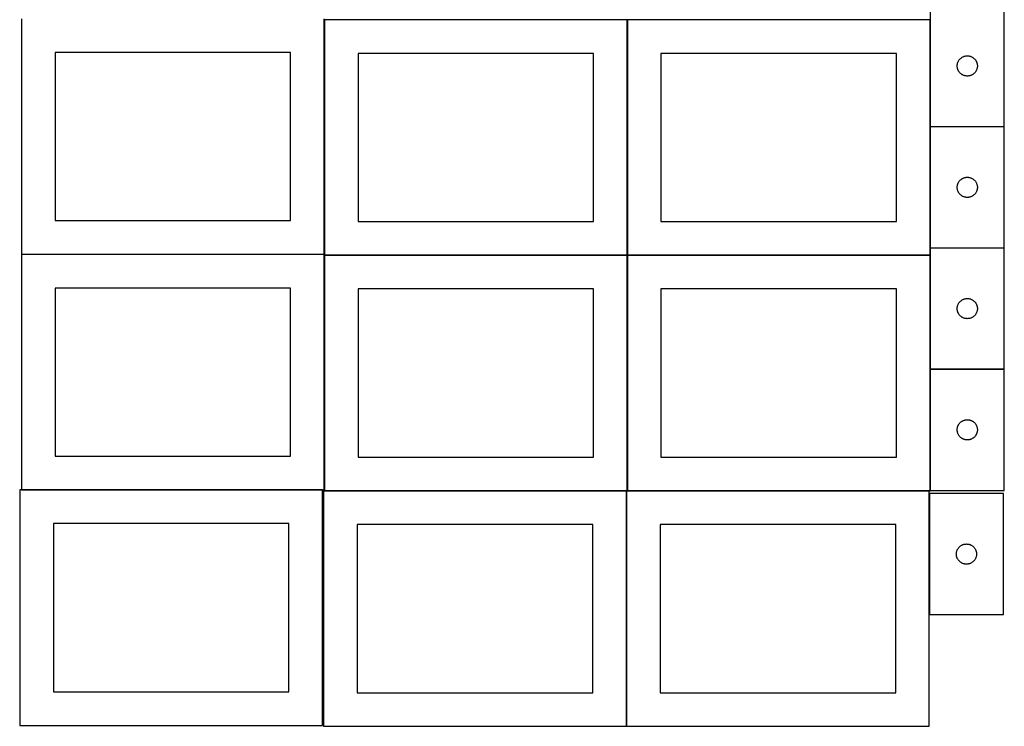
# Model space of a CAD drawing. Header units: millimetres. Extents: x 7 to 1493, y 10 to 2993.
# Tile 1 of 11: x 7 to 1470, y 10 to 1061. Entities that reach past the tile are written whole.
import ezdxf

# ---------------------------------------------------------------- set-up
doc = ezdxf.new("R2010")
doc.units = ezdxf.units.MM
doc.layers.add('COMMON', color=5, linetype='CONTINUOUS', true_color=0x0000ff)
doc.layers.add('CUT', color=7, linetype='CONTINUOUS', true_color=0x000000)

msp = doc.modelspace()

# ---------------------------------------------------------------- linework, layer by layer
at = {"layer": 'COMMON'}
for p, q in [((459.274233, 712.223822), (459.274233, 1060.899043)), ((909.474233, 1060.899043), (909.474233, 710.899043)), ((1359.674234, 1060.899043), (1359.674234, 902.197129)), ((1359.674234, 901.68662), (1359.674234, 721.68662)), ((1359.674234, 721.486619), (1359.674234, 710.899043)), ((1359.774235, 721.586619), (1469.774235, 721.586619)), ((459.174232, 712.123822), (9.174232, 712.123822)), ((459.274233, 362.023821), (459.274233, 710.699042)), ((909.374233, 710.799043), (459.374233, 710.799043)), ((909.474234, 360.699042), (909.474234, 710.699042)), ((909.574234, 710.799042), (1359.574234, 710.799042)), ((1359.674234, 710.699042), (1359.674234, 541.486619)), ((1359.674234, 541.286618), (1359.674234, 361.286618)), ((1469.774235, 541.386619), (1359.774235, 541.386619)), ((456.524735, 361.923821), (9.174232, 361.923821)), ((908.136043, 360.599042), (459.374233, 360.599042)), ((908.236044, 10.499041), (908.236044, 360.499041)), ((1358.336044, 360.599042), (909.574234, 360.599042)), ((1358.436044, 356.52478), (1358.436044, 176.52478))]:
    msp.add_line(p, q, dxfattribs=at)
at = {"layer": 'CUT'}
for p, q in [((1359.774235, 1082.197129), (1359.774235, 902.197129)), ((1469.774235, 902.197129), (1469.774235, 1082.197129)), ((9.174232, 1062.223822), (9.174232, 712.223822)), ((459.174232, 712.223822), (459.174232, 1062.223822)), ((909.374233, 1060.899043), (459.374233, 1060.899043)), ((459.374233, 1060.899043), (459.374233, 710.899043)), ((909.374233, 710.899043), (909.374233, 1060.899043)), ((1359.574234, 1060.899043), (909.574234, 1060.899043)), ((909.574234, 1060.899043), (909.574234, 710.899043)), ((1359.574234, 710.899043), (1359.574234, 1060.899043)), ((409.174232, 1012.223822), (59.174232, 1012.223822)), ((59.174232, 1012.223822), (59.174232, 762.223822)), ((409.174232, 762.223822), (409.174232, 1012.223822)), ((859.374233, 1010.899043), (509.374233, 1010.899043)), ((509.374233, 1010.899043), (509.374233, 760.899043)), ((859.374233, 760.899043), (859.374233, 1010.899043)), ((1309.574234, 1010.899043), (959.574234, 1010.899043)), ((959.574234, 1010.899043), (959.574234, 760.899043)), ((1309.574234, 760.899043), (1309.574234, 1010.899043)), ((1400.017266, 994.886341), (1400.17527, 995.642445)), ((1400.17527, 995.642445), (1400.371987, 996.389414)), ((1400.371987, 996.389414), (1400.606897, 997.125265)), ((1400.606897, 997.125265), (1400.879376, 997.848048)), ((1400.879376, 997.848048), (1401.188701, 998.555845)), ((1401.188701, 998.555845), (1401.534053, 999.24678)), ((1401.534053, 999.24678), (1401.914516, 999.919021)), ((1401.914516, 999.919021), (1402.32908, 1000.570785)), ((1402.32908, 1000.570785), (1402.776646, 1001.200344)), ((1402.776646, 1001.200344), (1403.256028, 1001.806027)), ((1403.256028, 1001.806027), (1403.765955, 1002.386229)), ((1403.765955, 1002.386229), (1404.305073, 1002.939412)), ((1404.305073, 1002.939412), (1404.871953, 1003.464108)), ((1404.871953, 1003.464108), (1405.465093, 1003.958926)), ((1405.465093, 1003.958926), (1406.082919, 1004.422554)), ((1406.082919, 1004.422554), (1406.723792, 1004.853763)), ((1406.723792, 1004.853763), (1407.386014, 1005.251408)), ((1407.386014, 1005.251408), (1408.067828, 1005.614436)), ((1408.067828, 1005.614436), (1408.767427, 1005.941883)), ((1408.767427, 1005.941883), (1409.482954, 1006.232882)), ((1409.482954, 1006.232882), (1410.212513, 1006.48666)), ((1410.212513, 1006.48666), (1410.954168, 1006.702545)), ((1410.954168, 1006.702545), (1411.705954, 1006.879965)), ((1411.705954, 1006.879965), (1412.465876, 1007.018448)), ((1412.465876, 1007.018448), (1413.23192, 1007.117627)), ((1413.23192, 1007.117627), (1414.002054, 1007.177241)), ((1414.002054, 1007.177241), (1414.774235, 1007.197129)), ((1414.774235, 1007.197129), (1415.546416, 1007.177241)), ((1415.546416, 1007.177241), (1416.31655, 1007.117627)), ((1416.31655, 1007.117627), (1417.082594, 1007.018448)), ((1417.082594, 1007.018448), (1417.842516, 1006.879965)), ((1417.842516, 1006.879965), (1418.594302, 1006.702545)), ((1418.594302, 1006.702545), (1419.335958, 1006.48666)), ((1419.335958, 1006.48666), (1420.065516, 1006.232882)), ((1420.065516, 1006.232882), (1420.781044, 1005.941883)), ((1420.781044, 1005.941883), (1421.480642, 1005.614436)), ((1421.480642, 1005.614436), (1422.162456, 1005.251408)), ((1422.162456, 1005.251408), (1422.824678, 1004.853763)), ((1422.824678, 1004.853763), (1423.465552, 1004.422554)), ((1423.465552, 1004.422554), (1424.083377, 1003.958926)), ((1424.083377, 1003.958926), (1424.676517, 1003.464108)), ((1424.676517, 1003.464108), (1425.243397, 1002.939412)), ((1425.243397, 1002.939412), (1425.782516, 1002.386229)), ((1425.782516, 1002.386229), (1426.292442, 1001.806027)), ((1426.292442, 1001.806027), (1426.771824, 1001.200344)), ((1426.771824, 1001.200344), (1427.21939, 1000.570785)), ((1427.21939, 1000.570785), (1427.633955, 999.919021)), ((1427.633955, 999.919021), (1428.014417, 999.24678)), ((1428.014417, 999.24678), (1428.359769, 998.555845)), ((1428.359769, 998.555845), (1428.669095, 997.848048)), ((1428.669095, 997.848048), (1428.941574, 997.125265)), ((1428.941574, 997.125265), (1429.176483, 996.389414)), ((1429.176483, 996.389414), (1429.373201, 995.642445)), ((1429.373201, 995.642445), (1429.531204, 994.886341)), ((1399.779208, 992.583348), (1399.818972, 993.354761)), ((1399.779208, 991.810911), (1399.779208, 992.583348)), ((1399.818972, 991.039497), (1399.779208, 991.810911)), ((1399.818972, 993.354761), (1399.898395, 994.123105)), ((1399.898395, 990.271154), (1399.818972, 991.039497)), ((1399.898395, 994.123105), (1400.017266, 994.886341)), ((1400.017266, 989.507918), (1399.898395, 990.271154)), ((1400.17527, 988.751813), (1400.017266, 989.507918)), ((1400.371987, 988.004845), (1400.17527, 988.751813)), ((1400.606897, 987.268994), (1400.371987, 988.004845)), ((1400.879376, 986.546211), (1400.606897, 987.268994)), ((1401.188701, 985.838413), (1400.879376, 986.546211)), ((1401.534053, 985.147478), (1401.188701, 985.838413)), ((1401.914516, 984.475237), (1401.534053, 985.147478)), ((1402.32908, 983.823474), (1401.914516, 984.475237)), ((1402.776646, 983.193915), (1402.32908, 983.823474)), ((1403.256028, 982.588232), (1402.776646, 983.193915)), ((1403.765955, 982.008029), (1403.256028, 982.588232)), ((1404.305073, 981.454847), (1403.765955, 982.008029)), ((1404.871953, 980.93015), (1404.305073, 981.454847)), ((1405.465093, 980.435332), (1404.871953, 980.93015)), ((1406.082919, 979.971704), (1405.465093, 980.435332)), ((1424.083377, 980.435332), (1423.465552, 979.971704)), ((1424.676517, 980.93015), (1424.083377, 980.435332)), ((1425.243397, 981.454847), (1424.676517, 980.93015)), ((1425.782516, 982.008029), (1425.243397, 981.454847)), ((1426.292442, 982.588232), (1425.782516, 982.008029)), ((1426.771824, 983.193915), (1426.292442, 982.588232)), ((1427.21939, 983.823474), (1426.771824, 983.193915)), ((1427.633955, 984.475237), (1427.21939, 983.823474)), ((1428.014417, 985.147478), (1427.633955, 984.475237)), ((1428.359769, 985.838413), (1428.014417, 985.147478)), ((1428.669095, 986.546211), (1428.359769, 985.838413)), ((1428.941574, 987.268994), (1428.669095, 986.546211)), ((1429.176483, 988.004845), (1428.941574, 987.268994)), ((1429.373201, 988.751813), (1429.176483, 988.004845)), ((1429.531204, 989.507918), (1429.373201, 988.751813)), ((1429.531204, 994.886341), (1429.650075, 994.123105)), ((1429.650075, 990.271154), (1429.531204, 989.507918)), ((1429.650075, 994.123105), (1429.729498, 993.354761)), ((1429.729498, 991.039497), (1429.650075, 990.271154)), ((1429.729498, 993.354761), (1429.769262, 992.583348)), ((1429.769262, 991.810911), (1429.729498, 991.039497)), ((1429.769262, 992.583348), (1429.769262, 991.810911)), ((1406.723792, 979.540496), (1406.082919, 979.971704)), ((1407.386014, 979.142851), (1406.723792, 979.540496)), ((1408.067828, 978.779823), (1407.386014, 979.142851)), ((1408.767427, 978.452376), (1408.067828, 978.779823)), ((1409.482954, 978.161377), (1408.767427, 978.452376)), ((1410.212513, 977.907599), (1409.482954, 978.161377)), ((1410.954168, 977.691713), (1410.212513, 977.907599)), ((1411.705954, 977.514294), (1410.954168, 977.691713)), ((1412.465876, 977.375811), (1411.705954, 977.514294)), ((1413.23192, 977.276631), (1412.465876, 977.375811)), ((1414.002054, 977.217018), (1413.23192, 977.276631)), ((1414.774235, 977.197129), (1414.002054, 977.217018)), ((1415.546416, 977.217018), (1414.774235, 977.197129)), ((1416.31655, 977.276631), (1415.546416, 977.217018)), ((1417.082594, 977.375811), (1416.31655, 977.276631)), ((1417.842516, 977.514294), (1417.082594, 977.375811)), ((1418.594302, 977.691713), (1417.842516, 977.514294)), ((1419.335958, 977.907599), (1418.594302, 977.691713)), ((1420.065516, 978.161377), (1419.335958, 977.907599)), ((1420.781044, 978.452376), (1420.065516, 978.161377)), ((1421.480642, 978.779823), (1420.781044, 978.452376)), ((1422.162456, 979.142851), (1421.480642, 978.779823)), ((1422.824678, 979.540496), (1422.162456, 979.142851)), ((1423.465552, 979.971704), (1422.824678, 979.540496)), ((1359.774235, 902.197129), (1469.774235, 902.197129)), ((1469.774235, 901.68662), (1359.774235, 901.68662)), ((1359.774235, 901.68662), (1359.774235, 721.68662)), ((1469.774235, 721.68662), (1469.774235, 901.68662)), ((1401.914516, 819.408512), (1402.32908, 820.060276)), ((1402.32908, 820.060276), (1402.776646, 820.689834)), ((1402.776646, 820.689834), (1403.256028, 821.295518)), ((1403.256028, 821.295518), (1403.765955, 821.87572)), ((1403.765955, 821.87572), (1404.305073, 822.428903)), ((1404.305073, 822.428903), (1404.871953, 822.953599)), ((1404.871953, 822.953599), (1405.465093, 823.448417)), ((1405.465093, 823.448417), (1406.082919, 823.912045)), ((1406.082919, 823.912045), (1406.723792, 824.343254)), ((1406.723792, 824.343254), (1407.386014, 824.740899)), ((1407.386014, 824.740899), (1408.067828, 825.103927)), ((1408.067828, 825.103927), (1408.767427, 825.431374)), ((1408.767427, 825.431374), (1409.482954, 825.722373)), ((1409.482954, 825.722373), (1410.212513, 825.976151)), ((1410.212513, 825.976151), (1410.954168, 826.192036)), ((1410.954168, 826.192036), (1411.705954, 826.369456)), ((1411.705954, 826.369456), (1412.465876, 826.507939)), ((1412.465876, 826.507939), (1413.23192, 826.607118)), ((1413.23192, 826.607118), (1414.002054, 826.666732)), ((1414.002054, 826.666732), (1414.774235, 826.68662)), ((1414.774235, 826.68662), (1415.546416, 826.666732)), ((1415.546416, 826.666732), (1416.31655, 826.607118)), ((1416.31655, 826.607118), (1417.082594, 826.507939)), ((1417.082594, 826.507939), (1417.842516, 826.369456)), ((1417.842516, 826.369456), (1418.594302, 826.192036)), ((1418.594302, 826.192036), (1419.335958, 825.976151)), ((1419.335958, 825.976151), (1420.065516, 825.722373)), ((1420.065516, 825.722373), (1420.781044, 825.431374)), ((1420.781044, 825.431374), (1421.480642, 825.103927)), ((1421.480642, 825.103927), (1422.162456, 824.740899)), ((1422.162456, 824.740899), (1422.824678, 824.343254)), ((1422.824678, 824.343254), (1423.465552, 823.912045)), ((1423.465552, 823.912045), (1424.083377, 823.448417)), ((1424.083377, 823.448417), (1424.676517, 822.953599)), ((1424.676517, 822.953599), (1425.243397, 822.428903)), ((1425.243397, 822.428903), (1425.782516, 821.87572)), ((1425.782516, 821.87572), (1426.292442, 821.295518)), ((1426.292442, 821.295518), (1426.771824, 820.689834)), ((1426.771824, 820.689834), (1427.21939, 820.060276)), ((1427.21939, 820.060276), (1427.633955, 819.408512)), ((1399.779208, 812.072839), (1399.818972, 812.844252)), ((1399.779208, 811.300402), (1399.779208, 812.072839)), ((1399.818972, 810.528988), (1399.779208, 811.300402)), ((1399.818972, 812.844252), (1399.898395, 813.612596)), ((1399.898395, 809.760645), (1399.818972, 810.528988)), ((1399.898395, 813.612596), (1400.017266, 814.375832)), ((1400.017266, 808.997409), (1399.898395, 809.760645)), ((1400.017266, 814.375832), (1400.17527, 815.131936)), ((1400.17527, 808.241304), (1400.017266, 808.997409)), ((1400.17527, 815.131936), (1400.371987, 815.878905)), ((1400.371987, 807.494336), (1400.17527, 808.241304)), ((1400.371987, 815.878905), (1400.606897, 816.614756)), ((1400.606897, 806.758485), (1400.371987, 807.494336)), ((1400.606897, 816.614756), (1400.879376, 817.337539)), ((1400.879376, 806.035702), (1400.606897, 806.758485)), ((1400.879376, 817.337539), (1401.188701, 818.045336)), ((1401.188701, 805.327904), (1400.879376, 806.035702)), ((1401.188701, 818.045336), (1401.534053, 818.736271)), ((1401.534053, 804.636969), (1401.188701, 805.327904)), ((1401.534053, 818.736271), (1401.914516, 819.408512)), ((1427.633955, 819.408512), (1428.014417, 818.736271)), ((1428.014417, 818.736271), (1428.359769, 818.045336)), ((1428.359769, 805.327904), (1428.014417, 804.636969)), ((1428.359769, 818.045336), (1428.669095, 817.337539)), ((1428.669095, 806.035702), (1428.359769, 805.327904)), ((1428.669095, 817.337539), (1428.941574, 816.614756)), ((1428.941574, 806.758485), (1428.669095, 806.035702)), ((1428.941574, 816.614756), (1429.176483, 815.878905)), ((1429.176483, 807.494336), (1428.941574, 806.758485)), ((1429.176483, 815.878905), (1429.373201, 815.131936)), ((1429.373201, 808.241304), (1429.176483, 807.494336)), ((1429.373201, 815.131936), (1429.531204, 814.375832)), ((1429.531204, 808.997409), (1429.373201, 808.241304)), ((1429.531204, 814.375832), (1429.650075, 813.612596)), ((1429.650075, 809.760645), (1429.531204, 808.997409)), ((1429.650075, 813.612596), (1429.729498, 812.844252)), ((1429.729498, 810.528988), (1429.650075, 809.760645)), ((1429.729498, 812.844252), (1429.769262, 812.072839)), ((1429.769262, 811.300402), (1429.729498, 810.528988)), ((1429.769262, 812.072839), (1429.769262, 811.300402)), ((1401.914516, 803.964728), (1401.534053, 804.636969)), ((1402.32908, 803.312964), (1401.914516, 803.964728)), ((1402.776646, 802.683406), (1402.32908, 803.312964)), ((1403.256028, 802.077723), (1402.776646, 802.683406)), ((1403.765955, 801.49752), (1403.256028, 802.077723)), ((1404.305073, 800.944337), (1403.765955, 801.49752)), ((1404.871953, 800.419641), (1404.305073, 800.944337)), ((1405.465093, 799.924823), (1404.871953, 800.419641)), ((1406.082919, 799.461195), (1405.465093, 799.924823)), ((1406.723792, 799.029987), (1406.082919, 799.461195)), ((1407.386014, 798.632342), (1406.723792, 799.029987)), ((1408.067828, 798.269314), (1407.386014, 798.632342)), ((1408.767427, 797.941867), (1408.067828, 798.269314)), ((1409.482954, 797.650868), (1408.767427, 797.941867)), ((1410.212513, 797.39709), (1409.482954, 797.650868)), ((1410.954168, 797.181204), (1410.212513, 797.39709)), ((1411.705954, 797.003785), (1410.954168, 797.181204)), ((1412.465876, 796.865302), (1411.705954, 797.003785)), ((1413.23192, 796.766122), (1412.465876, 796.865302)), ((1414.002054, 796.706509), (1413.23192, 796.766122)), ((1414.774235, 796.68662), (1414.002054, 796.706509)), ((1415.546416, 796.706509), (1414.774235, 796.68662)), ((1416.31655, 796.766122), (1415.546416, 796.706509)), ((1417.082594, 796.865302), (1416.31655, 796.766122)), ((1417.842516, 797.003785), (1417.082594, 796.865302)), ((1418.594302, 797.181204), (1417.842516, 797.003785)), ((1419.335958, 797.39709), (1418.594302, 797.181204)), ((1420.065516, 797.650868), (1419.335958, 797.39709)), ((1420.781044, 797.941867), (1420.065516, 797.650868)), ((1421.480642, 798.269314), (1420.781044, 797.941867)), ((1422.162456, 798.632342), (1421.480642, 798.269314)), ((1422.824678, 799.029987), (1422.162456, 798.632342)), ((1423.465552, 799.461195), (1422.824678, 799.029987)), ((1424.083377, 799.924823), (1423.465552, 799.461195)), ((1424.676517, 800.419641), (1424.083377, 799.924823)), ((1425.243397, 800.944337), (1424.676517, 800.419641)), ((1425.782516, 801.49752), (1425.243397, 800.944337)), ((1426.292442, 802.077723), (1425.782516, 801.49752)), ((1426.771824, 802.683406), (1426.292442, 802.077723)), ((1427.21939, 803.312964), (1426.771824, 802.683406)), ((1427.633955, 803.964728), (1427.21939, 803.312964)), ((1428.014417, 804.636969), (1427.633955, 803.964728)), ((59.174232, 762.223822), (409.174232, 762.223822)), ((509.374233, 760.899043), (859.374233, 760.899043)), ((959.574234, 760.899043), (1309.574234, 760.899043)), ((1359.774235, 721.68662), (1469.774235, 721.68662)), ((1469.774235, 721.486619), (1359.774235, 721.486619)), ((1359.774235, 721.486619), (1359.774235, 541.486619)), ((1469.774235, 541.486619), (1469.774235, 721.486619)), ((9.174232, 712.223822), (459.174232, 712.223822)), ((459.174232, 712.023821), (9.174232, 712.023821)), ((9.174232, 712.023821), (9.174232, 362.023821)), ((459.174232, 362.023821), (459.174232, 712.023821)), ((459.374233, 710.899043), (909.374233, 710.899043)), ((909.374233, 710.699042), (459.374233, 710.699042)), ((459.374233, 710.699042), (459.374233, 360.699042)), ((909.374233, 360.699042), (909.374233, 710.699042)), ((909.574234, 710.899043), (1359.574234, 710.899043)), ((1359.574234, 710.699042), (909.574234, 710.699042)), ((909.574234, 710.699042), (909.574234, 360.699042)), ((1359.574234, 360.699042), (1359.574234, 710.699042)), ((409.174232, 662.023821), (59.174232, 662.023821)), ((59.174232, 662.023821), (59.174232, 412.023821)), ((409.174232, 412.023821), (409.174232, 662.023821)), ((859.374233, 660.699042), (509.374233, 660.699042)), ((509.374233, 660.699042), (509.374233, 410.699042)), ((859.374233, 410.699042), (859.374233, 660.699042)), ((1309.574234, 660.699042), (959.574234, 660.699042)), ((959.574234, 660.699042), (959.574234, 410.699042)), ((1309.574234, 410.699042), (1309.574234, 660.699042)), ((1406.082919, 643.712044), (1406.723792, 644.143253)), ((1406.723792, 644.143253), (1407.386014, 644.540898)), ((1407.386014, 644.540898), (1408.067828, 644.903926)), ((1408.067828, 644.903926), (1408.767427, 645.231373)), ((1408.767427, 645.231373), (1409.482954, 645.522372)), ((1409.482954, 645.522372), (1410.212513, 645.77615)), ((1410.212513, 645.77615), (1410.954168, 645.992035)), ((1410.954168, 645.992035), (1411.705954, 646.169455)), ((1411.705954, 646.169455), (1412.465876, 646.307938)), ((1412.465876, 646.307938), (1413.23192, 646.407117)), ((1413.23192, 646.407117), (1414.002054, 646.466731)), ((1414.002054, 646.466731), (1414.774235, 646.486619)), ((1414.774235, 646.486619), (1415.546416, 646.466731)), ((1415.546416, 646.466731), (1416.31655, 646.407117)), ((1416.31655, 646.407117), (1417.082594, 646.307938)), ((1417.082594, 646.307938), (1417.842516, 646.169455)), ((1417.842516, 646.169455), (1418.594302, 645.992035)), ((1418.594302, 645.992035), (1419.335958, 645.77615)), ((1419.335958, 645.77615), (1420.065516, 645.522372)), ((1420.065516, 645.522372), (1420.781044, 645.231373)), ((1420.781044, 645.231373), (1421.480642, 644.903926)), ((1421.480642, 644.903926), (1422.162456, 644.540898)), ((1422.162456, 644.540898), (1422.824678, 644.143253)), ((1422.824678, 644.143253), (1423.465552, 643.712044)), ((1399.779208, 631.872838), (1399.818972, 632.644251)), ((1399.779208, 631.100401), (1399.779208, 631.872838)), ((1399.818972, 630.328987), (1399.779208, 631.100401)), ((1399.818972, 632.644251), (1399.898395, 633.412595)), ((1399.898395, 629.560644), (1399.818972, 630.328987)), ((1399.898395, 633.412595), (1400.017266, 634.175831)), ((1400.017266, 628.797408), (1399.898395, 629.560644)), ((1400.017266, 634.175831), (1400.17527, 634.931935)), ((1400.17527, 634.931935), (1400.371987, 635.678904)), ((1400.371987, 635.678904), (1400.606897, 636.414755)), ((1400.606897, 636.414755), (1400.879376, 637.137538)), ((1400.879376, 637.137538), (1401.188701, 637.845335)), ((1401.188701, 637.845335), (1401.534053, 638.53627)), ((1401.534053, 638.53627), (1401.914516, 639.208511)), ((1401.914516, 639.208511), (1402.32908, 639.860275)), ((1402.32908, 639.860275), (1402.776646, 640.489833)), ((1402.776646, 640.489833), (1403.256028, 641.095517)), ((1403.256028, 641.095517), (1403.765955, 641.675719)), ((1403.765955, 641.675719), (1404.305073, 642.228902)), ((1404.305073, 642.228902), (1404.871953, 642.753598)), ((1404.871953, 642.753598), (1405.465093, 643.248416)), ((1405.465093, 643.248416), (1406.082919, 643.712044)), ((1423.465552, 643.712044), (1424.083377, 643.248416)), ((1424.083377, 643.248416), (1424.676517, 642.753598)), ((1424.676517, 642.753598), (1425.243397, 642.228902)), ((1425.243397, 642.228902), (1425.782516, 641.675719)), ((1425.782516, 641.675719), (1426.292442, 641.095517)), ((1426.292442, 641.095517), (1426.771824, 640.489833)), ((1426.771824, 640.489833), (1427.21939, 639.860275)), ((1427.21939, 639.860275), (1427.633955, 639.208511)), ((1427.633955, 639.208511), (1428.014417, 638.53627)), ((1428.014417, 638.53627), (1428.359769, 637.845335)), ((1428.359769, 637.845335), (1428.669095, 637.137538)), ((1428.669095, 637.137538), (1428.941574, 636.414755)), ((1428.941574, 636.414755), (1429.176483, 635.678904)), ((1429.176483, 635.678904), (1429.373201, 634.931935)), ((1429.373201, 634.931935), (1429.531204, 634.175831)), ((1429.531204, 634.175831), (1429.650075, 633.412595)), ((1429.650075, 629.560644), (1429.531204, 628.797408)), ((1429.650075, 633.412595), (1429.729498, 632.644251)), ((1429.729498, 630.328987), (1429.650075, 629.560644)), ((1429.729498, 632.644251), (1429.769262, 631.872838)), ((1429.769262, 631.100401), (1429.729498, 630.328987)), ((1429.769262, 631.872838), (1429.769262, 631.100401)), ((1400.17527, 628.041303), (1400.017266, 628.797408)), ((1400.371987, 627.294335), (1400.17527, 628.041303)), ((1400.606897, 626.558484), (1400.371987, 627.294335)), ((1400.879376, 625.835701), (1400.606897, 626.558484)), ((1401.188701, 625.127903), (1400.879376, 625.835701)), ((1401.534053, 624.436968), (1401.188701, 625.127903)), ((1401.914516, 623.764727), (1401.534053, 624.436968)), ((1402.32908, 623.112963), (1401.914516, 623.764727)), ((1402.776646, 622.483405), (1402.32908, 623.112963)), ((1403.256028, 621.877722), (1402.776646, 622.483405)), ((1403.765955, 621.297519), (1403.256028, 621.877722)), ((1404.305073, 620.744336), (1403.765955, 621.297519)), ((1404.871953, 620.21964), (1404.305073, 620.744336)), ((1405.465093, 619.724822), (1404.871953, 620.21964)), ((1406.082919, 619.261194), (1405.465093, 619.724822)), ((1406.723792, 618.829986), (1406.082919, 619.261194)), ((1407.386014, 618.432341), (1406.723792, 618.829986)), ((1408.067828, 618.069313), (1407.386014, 618.432341)), ((1408.767427, 617.741866), (1408.067828, 618.069313)), ((1409.482954, 617.450867), (1408.767427, 617.741866)), ((1410.212513, 617.197089), (1409.482954, 617.450867)), ((1410.954168, 616.981203), (1410.212513, 617.197089)), ((1411.705954, 616.803784), (1410.954168, 616.981203)), ((1412.465876, 616.665301), (1411.705954, 616.803784)), ((1413.23192, 616.566121), (1412.465876, 616.665301)), ((1414.002054, 616.506508), (1413.23192, 616.566121)), ((1414.774235, 616.486619), (1414.002054, 616.506508)), ((1415.546416, 616.506508), (1414.774235, 616.486619)), ((1416.31655, 616.566121), (1415.546416, 616.506508)), ((1417.082594, 616.665301), (1416.31655, 616.566121)), ((1417.842516, 616.803784), (1417.082594, 616.665301)), ((1418.594302, 616.981203), (1417.842516, 616.803784)), ((1419.335958, 617.197089), (1418.594302, 616.981203)), ((1420.065516, 617.450867), (1419.335958, 617.197089)), ((1420.781044, 617.741866), (1420.065516, 617.450867)), ((1421.480642, 618.069313), (1420.781044, 617.741866)), ((1422.162456, 618.432341), (1421.480642, 618.069313)), ((1422.824678, 618.829986), (1422.162456, 618.432341)), ((1423.465552, 619.261194), (1422.824678, 618.829986)), ((1424.083377, 619.724822), (1423.465552, 619.261194)), ((1424.676517, 620.21964), (1424.083377, 619.724822)), ((1425.243397, 620.744336), (1424.676517, 620.21964)), ((1425.782516, 621.297519), (1425.243397, 620.744336)), ((1426.292442, 621.877722), (1425.782516, 621.297519)), ((1426.771824, 622.483405), (1426.292442, 621.877722)), ((1427.21939, 623.112963), (1426.771824, 622.483405)), ((1427.633955, 623.764727), (1427.21939, 623.112963)), ((1428.014417, 624.436968), (1427.633955, 623.764727)), ((1428.359769, 625.127903), (1428.014417, 624.436968)), ((1428.669095, 625.835701), (1428.359769, 625.127903)), ((1428.941574, 626.558484), (1428.669095, 625.835701)), ((1429.176483, 627.294335), (1428.941574, 626.558484)), ((1429.373201, 628.041303), (1429.176483, 627.294335)), ((1429.531204, 628.797408), (1429.373201, 628.041303)), ((1359.774235, 541.486619), (1469.774235, 541.486619)), ((1359.774235, 541.286618), (1359.774235, 361.286618)), ((1469.774235, 541.286618), (1359.774235, 541.286618)), ((1469.774235, 361.286618), (1469.774235, 541.286618)), ((1399.898395, 453.212594), (1400.017266, 453.97583)), ((1400.017266, 453.97583), (1400.17527, 454.731934)), ((1400.17527, 454.731934), (1400.371987, 455.478903)), ((1400.371987, 455.478903), (1400.606897, 456.214754)), ((1400.606897, 456.214754), (1400.879376, 456.937537)), ((1400.879376, 456.937537), (1401.188701, 457.645334)), ((1401.188701, 457.645334), (1401.534053, 458.336269)), ((1401.534053, 458.336269), (1401.914516, 459.00851)), ((1401.914516, 459.00851), (1402.32908, 459.660274)), ((1402.32908, 459.660274), (1402.776646, 460.289832)), ((1402.776646, 460.289832), (1403.256028, 460.895516)), ((1403.256028, 460.895516), (1403.765955, 461.475718)), ((1403.765955, 461.475718), (1404.305073, 462.028901)), ((1404.305073, 462.028901), (1404.871953, 462.553597)), ((1404.871953, 462.553597), (1405.465093, 463.048415)), ((1405.465093, 463.048415), (1406.082919, 463.512043)), ((1406.082919, 463.512043), (1406.723792, 463.943252)), ((1406.723792, 463.943252), (1407.386014, 464.340897)), ((1407.386014, 464.340897), (1408.067828, 464.703925)), ((1408.067828, 464.703925), (1408.767427, 465.031372)), ((1408.767427, 465.031372), (1409.482954, 465.322371)), ((1409.482954, 465.322371), (1410.212513, 465.576149)), ((1410.212513, 465.576149), (1410.954168, 465.792034)), ((1410.954168, 465.792034), (1411.705954, 465.969454)), ((1411.705954, 465.969454), (1412.465876, 466.107937)), ((1412.465876, 466.107937), (1413.23192, 466.207116)), ((1413.23192, 466.207116), (1414.002054, 466.26673)), ((1414.002054, 466.26673), (1414.774235, 466.286618)), ((1414.774235, 466.286618), (1415.546416, 466.26673)), ((1415.546416, 466.26673), (1416.31655, 466.207116)), ((1416.31655, 466.207116), (1417.082594, 466.107937)), ((1417.082594, 466.107937), (1417.842516, 465.969454)), ((1417.842516, 465.969454), (1418.594302, 465.792034)), ((1418.594302, 465.792034), (1419.335958, 465.576149)), ((1419.335958, 465.576149), (1420.065516, 465.322371)), ((1420.065516, 465.322371), (1420.781044, 465.031372)), ((1420.781044, 465.031372), (1421.480642, 464.703925)), ((1421.480642, 464.703925), (1422.162456, 464.340897)), ((1422.162456, 464.340897), (1422.824678, 463.943252)), ((1422.824678, 463.943252), (1423.465552, 463.512043)), ((1423.465552, 463.512043), (1424.083377, 463.048415)), ((1424.083377, 463.048415), (1424.676517, 462.553597)), ((1424.676517, 462.553597), (1425.243397, 462.028901)), ((1425.243397, 462.028901), (1425.782516, 461.475718)), ((1425.782516, 461.475718), (1426.292442, 460.895516)), ((1426.292442, 460.895516), (1426.771824, 460.289832)), ((1426.771824, 460.289832), (1427.21939, 459.660274)), ((1427.21939, 459.660274), (1427.633955, 459.00851)), ((1427.633955, 459.00851), (1428.014417, 458.336269)), ((1428.014417, 458.336269), (1428.359769, 457.645334)), ((1428.359769, 457.645334), (1428.669095, 456.937537)), ((1428.669095, 456.937537), (1428.941574, 456.214754)), ((1428.941574, 456.214754), (1429.176483, 455.478903)), ((1429.176483, 455.478903), (1429.373201, 454.731934)), ((1429.373201, 454.731934), (1429.531204, 453.97583)), ((1429.531204, 453.97583), (1429.650075, 453.212594)), ((1399.779208, 451.672837), (1399.818972, 452.44425)), ((1399.779208, 450.9004), (1399.779208, 451.672837)), ((1399.818972, 450.128986), (1399.779208, 450.9004)), ((1399.818972, 452.44425), (1399.898395, 453.212594)), ((1399.898395, 449.360643), (1399.818972, 450.128986)), ((1400.017266, 448.597407), (1399.898395, 449.360643)), ((1400.17527, 447.841302), (1400.017266, 448.597407)), ((1400.371987, 447.094334), (1400.17527, 447.841302)), ((1400.606897, 446.358483), (1400.371987, 447.094334)), ((1400.879376, 445.6357), (1400.606897, 446.358483)), ((1401.188701, 444.927902), (1400.879376, 445.6357)), ((1401.534053, 444.236967), (1401.188701, 444.927902)), ((1401.914516, 443.564726), (1401.534053, 444.236967)), ((1402.32908, 442.912962), (1401.914516, 443.564726)), ((1402.776646, 442.283404), (1402.32908, 442.912962)), ((1403.256028, 441.677721), (1402.776646, 442.283404)), ((1403.765955, 441.097518), (1403.256028, 441.677721)), ((1404.305073, 440.544335), (1403.765955, 441.097518)), ((1404.871953, 440.019639), (1404.305073, 440.544335)), ((1405.465093, 439.524821), (1404.871953, 440.019639)), ((1406.082919, 439.061193), (1405.465093, 439.524821)), ((1406.723792, 438.629985), (1406.082919, 439.061193)), ((1423.465552, 439.061193), (1422.824678, 438.629985)), ((1424.083377, 439.524821), (1423.465552, 439.061193)), ((1424.676517, 440.019639), (1424.083377, 439.524821)), ((1425.243397, 440.544335), (1424.676517, 440.019639)), ((1425.782516, 441.097518), (1425.243397, 440.544335)), ((1426.292442, 441.677721), (1425.782516, 441.097518)), ((1426.771824, 442.283404), (1426.292442, 441.677721)), ((1427.21939, 442.912962), (1426.771824, 442.283404)), ((1427.633955, 443.564726), (1427.21939, 442.912962)), ((1428.014417, 444.236967), (1427.633955, 443.564726)), ((1428.359769, 444.927902), (1428.014417, 444.236967)), ((1428.669095, 445.6357), (1428.359769, 444.927902)), ((1428.941574, 446.358483), (1428.669095, 445.6357)), ((1429.176483, 447.094334), (1428.941574, 446.358483)), ((1429.373201, 447.841302), (1429.176483, 447.094334)), ((1429.531204, 448.597407), (1429.373201, 447.841302)), ((1429.650075, 449.360643), (1429.531204, 448.597407)), ((1429.650075, 453.212594), (1429.729498, 452.44425)), ((1429.729498, 450.128986), (1429.650075, 449.360643)), ((1429.729498, 452.44425), (1429.769262, 451.672837)), ((1429.769262, 450.9004), (1429.729498, 450.128986)), ((1429.769262, 451.672837), (1429.769262, 450.9004)), ((1407.386014, 438.23234), (1406.723792, 438.629985)), ((1408.067828, 437.869312), (1407.386014, 438.23234)), ((1408.767427, 437.541865), (1408.067828, 437.869312)), ((1409.482954, 437.250866), (1408.767427, 437.541865)), ((1410.212513, 436.997088), (1409.482954, 437.250866)), ((1410.954168, 436.781202), (1410.212513, 436.997088)), ((1411.705954, 436.603783), (1410.954168, 436.781202)), ((1412.465876, 436.4653), (1411.705954, 436.603783)), ((1413.23192, 436.36612), (1412.465876, 436.4653)), ((1414.002054, 436.306507), (1413.23192, 436.36612)), ((1414.774235, 436.286618), (1414.002054, 436.306507)), ((1415.546416, 436.306507), (1414.774235, 436.286618)), ((1416.31655, 436.36612), (1415.546416, 436.306507)), ((1417.082594, 436.4653), (1416.31655, 436.36612)), ((1417.842516, 436.603783), (1417.082594, 436.4653)), ((1418.594302, 436.781202), (1417.842516, 436.603783)), ((1419.335958, 436.997088), (1418.594302, 436.781202)), ((1420.065516, 437.250866), (1419.335958, 436.997088)), ((1420.781044, 437.541865), (1420.065516, 437.250866)), ((1421.480642, 437.869312), (1420.781044, 437.541865)), ((1422.162456, 438.23234), (1421.480642, 437.869312)), ((1422.824678, 438.629985), (1422.162456, 438.23234)), ((59.174232, 412.023821), (409.174232, 412.023821)), ((509.374233, 410.699042), (859.374233, 410.699042)), ((959.574234, 410.699042), (1309.574234, 410.699042)), ((456.524735, 361.82382), (6.524735, 361.82382)), ((6.524735, 361.82382), (6.524735, 11.82382)), ((9.174232, 362.023821), (459.174232, 362.023821)), ((456.524735, 11.82382), (456.524735, 361.82382)), ((908.136043, 360.499041), (458.136043, 360.499041)), ((458.136043, 360.499041), (458.136043, 10.499041)), ((459.374233, 360.699042), (909.374233, 360.699042)), ((908.136043, 10.499041), (908.136043, 360.499041)), ((1358.336044, 360.499041), (908.336044, 360.499041)), ((908.336044, 360.499041), (908.336044, 10.499041)), ((909.574234, 360.699042), (1359.574234, 360.699042)), ((1358.336044, 10.499041), (1358.336044, 360.499041)), ((1468.536045, 356.52478), (1358.536045, 356.52478)), ((1358.536045, 356.52478), (1358.536045, 176.52478)), ((1359.774235, 361.286618), (1469.774235, 361.286618)), ((1468.536045, 176.52478), (1468.536045, 356.52478)), ((406.524735, 311.82382), (56.524735, 311.82382)), ((56.524735, 311.82382), (56.524735, 61.82382)), ((406.524735, 61.82382), (406.524735, 311.82382)), ((858.136043, 310.499041), (508.136043, 310.499041)), ((508.136043, 310.499041), (508.136043, 60.499041)), ((858.136043, 60.499041), (858.136043, 310.499041)), ((1308.336044, 310.499041), (958.336044, 310.499041)), ((958.336044, 310.499041), (958.336044, 60.499041)), ((1308.336044, 60.499041), (1308.336044, 310.499041)), ((1403.633764, 277.791759), (1404.226903, 278.286577)), ((1404.226903, 278.286577), (1404.844729, 278.750205)), ((1404.844729, 278.750205), (1405.485603, 279.181413)), ((1405.485603, 279.181413), (1406.147824, 279.579058)), ((1406.147824, 279.579058), (1406.829639, 279.942086)), ((1406.829639, 279.942086), (1407.529237, 280.269533)), ((1407.529237, 280.269533), (1408.244764, 280.560532)), ((1408.244764, 280.560532), (1408.974323, 280.81431)), ((1408.974323, 280.81431), (1409.715979, 281.030195)), ((1409.715979, 281.030195), (1410.467764, 281.207615)), ((1410.467764, 281.207615), (1411.227687, 281.346098)), ((1411.227687, 281.346098), (1411.99373, 281.445278)), ((1411.99373, 281.445278), (1412.763864, 281.504891)), ((1412.763864, 281.504891), (1413.536045, 281.52478)), ((1413.536045, 281.52478), (1414.308227, 281.504891)), ((1414.308227, 281.504891), (1415.07836, 281.445278)), ((1415.07836, 281.445278), (1415.844404, 281.346098)), ((1415.844404, 281.346098), (1416.604326, 281.207615)), ((1416.604326, 281.207615), (1417.356112, 281.030195)), ((1417.356112, 281.030195), (1418.097768, 280.81431)), ((1418.097768, 280.81431), (1418.827327, 280.560532)), ((1418.827327, 280.560532), (1419.542854, 280.269533)), ((1419.542854, 280.269533), (1420.242452, 279.942086)), ((1420.242452, 279.942086), (1420.924266, 279.579058)), ((1420.924266, 279.579058), (1421.586488, 279.181413)), ((1421.586488, 279.181413), (1422.227362, 278.750205)), ((1422.227362, 278.750205), (1422.845188, 278.286577)), ((1422.845188, 278.286577), (1423.438327, 277.791759)), ((1398.541018, 266.910998), (1398.580783, 267.682412)), ((1398.541018, 266.138561), (1398.541018, 266.910998)), ((1398.580783, 265.367148), (1398.541018, 266.138561)), ((1398.580783, 267.682412), (1398.660205, 268.450755)), ((1398.660205, 264.598804), (1398.580783, 265.367148)), ((1398.660205, 268.450755), (1398.779076, 269.213991)), ((1398.779076, 263.835568), (1398.660205, 264.598804)), ((1398.779076, 269.213991), (1398.93708, 269.970096)), ((1398.93708, 263.079463), (1398.779076, 263.835568)), ((1398.93708, 269.970096), (1399.133797, 270.717064)), ((1399.133797, 270.717064), (1399.368707, 271.452915)), ((1399.368707, 271.452915), (1399.641186, 272.175698)), ((1399.641186, 272.175698), (1399.950511, 272.883495)), ((1399.950511, 272.883495), (1400.295863, 273.574431)), ((1400.295863, 273.574431), (1400.676326, 274.246672)), ((1400.676326, 274.246672), (1401.09089, 274.898435)), ((1401.09089, 274.898435), (1401.538457, 275.527994)), ((1401.538457, 275.527994), (1402.017839, 276.133677)), ((1402.017839, 276.133677), (1402.527765, 276.71388)), ((1402.527765, 276.71388), (1403.066883, 277.267062)), ((1403.066883, 277.267062), (1403.633764, 277.791759)), ((1423.438327, 277.791759), (1424.005208, 277.267062)), ((1424.005208, 277.267062), (1424.544326, 276.71388)), ((1424.544326, 276.71388), (1425.054252, 276.133677)), ((1425.054252, 276.133677), (1425.533634, 275.527994)), ((1425.533634, 275.527994), (1425.981201, 274.898435)), ((1425.981201, 274.898435), (1426.395765, 274.246672)), ((1426.395765, 274.246672), (1426.776227, 273.574431)), ((1426.776227, 273.574431), (1427.121579, 272.883495)), ((1427.121579, 272.883495), (1427.430905, 272.175698)), ((1427.430905, 272.175698), (1427.703384, 271.452915)), ((1427.703384, 271.452915), (1427.938294, 270.717064)), ((1427.938294, 270.717064), (1428.135011, 269.970096)), ((1428.135011, 269.970096), (1428.293015, 269.213991)), ((1428.293015, 263.835568), (1428.135011, 263.079463)), ((1428.293015, 269.213991), (1428.411886, 268.450755)), ((1428.411886, 264.598804), (1428.293015, 263.835568)), ((1428.411886, 268.450755), (1428.491308, 267.682412)), ((1428.491308, 265.367148), (1428.411886, 264.598804)), ((1428.491308, 267.682412), (1428.531072, 266.910998)), ((1428.531072, 266.138561), (1428.491308, 265.367148)), ((1428.531072, 266.910998), (1428.531072, 266.138561)), ((1399.133797, 262.332495), (1398.93708, 263.079463)), ((1399.368707, 261.596644), (1399.133797, 262.332495)), ((1399.641186, 260.873861), (1399.368707, 261.596644)), ((1399.950511, 260.166064), (1399.641186, 260.873861)), ((1400.295863, 259.475128), (1399.950511, 260.166064)), ((1400.676326, 258.802888), (1400.295863, 259.475128)), ((1401.09089, 258.151124), (1400.676326, 258.802888)), ((1401.538457, 257.521565), (1401.09089, 258.151124)), ((1402.017839, 256.915882), (1401.538457, 257.521565)), ((1402.527765, 256.335679), (1402.017839, 256.915882)), ((1403.066883, 255.782497), (1402.527765, 256.335679)), ((1403.633764, 255.257801), (1403.066883, 255.782497)), ((1404.226903, 254.762982), (1403.633764, 255.257801)), ((1404.844729, 254.299355), (1404.226903, 254.762982)), ((1405.485603, 253.868146), (1404.844729, 254.299355)), ((1406.147824, 253.470501), (1405.485603, 253.868146)), ((1406.829639, 253.107473), (1406.147824, 253.470501)), ((1407.529237, 252.780026), (1406.829639, 253.107473)), ((1408.244764, 252.489027), (1407.529237, 252.780026)), ((1408.974323, 252.235249), (1408.244764, 252.489027)), ((1409.715979, 252.019364), (1408.974323, 252.235249)), ((1410.467764, 251.841944), (1409.715979, 252.019364)), ((1411.227687, 251.703461), (1410.467764, 251.841944)), ((1411.99373, 251.604281), (1411.227687, 251.703461)), ((1412.763864, 251.544668), (1411.99373, 251.604281)), ((1413.536045, 251.52478), (1412.763864, 251.544668)), ((1414.308227, 251.544668), (1413.536045, 251.52478)), ((1415.07836, 251.604281), (1414.308227, 251.544668)), ((1415.844404, 251.703461), (1415.07836, 251.604281)), ((1416.604326, 251.841944), (1415.844404, 251.703461)), ((1417.356112, 252.019364), (1416.604326, 251.841944)), ((1418.097768, 252.235249), (1417.356112, 252.019364)), ((1418.827327, 252.489027), (1418.097768, 252.235249)), ((1419.542854, 252.780026), (1418.827327, 252.489027)), ((1420.242452, 253.107473), (1419.542854, 252.780026)), ((1420.924266, 253.470501), (1420.242452, 253.107473)), ((1421.586488, 253.868146), (1420.924266, 253.470501)), ((1422.227362, 254.299355), (1421.586488, 253.868146)), ((1422.845188, 254.762982), (1422.227362, 254.299355)), ((1423.438327, 255.257801), (1422.845188, 254.762982)), ((1424.005208, 255.782497), (1423.438327, 255.257801)), ((1424.544326, 256.335679), (1424.005208, 255.782497)), ((1425.054252, 256.915882), (1424.544326, 256.335679)), ((1425.533634, 257.521565), (1425.054252, 256.915882)), ((1425.981201, 258.151124), (1425.533634, 257.521565)), ((1426.395765, 258.802888), (1425.981201, 258.151124)), ((1426.776227, 259.475128), (1426.395765, 258.802888)), ((1427.121579, 260.166064), (1426.776227, 259.475128)), ((1427.430905, 260.873861), (1427.121579, 260.166064)), ((1427.703384, 261.596644), (1427.430905, 260.873861)), ((1427.938294, 262.332495), (1427.703384, 261.596644)), ((1428.135011, 263.079463), (1427.938294, 262.332495)), ((1358.536045, 176.52478), (1468.536045, 176.52478)), ((56.524735, 61.82382), (406.524735, 61.82382)), ((508.136043, 60.499041), (858.136043, 60.499041)), ((958.336044, 60.499041), (1308.336044, 60.499041)), ((6.524735, 11.82382), (456.524735, 11.82382)), ((458.136043, 10.499041), (908.136043, 10.499041)), ((908.336044, 10.499041), (1358.336044, 10.499041))]:
    msp.add_line(p, q, dxfattribs=at)

doc.saveas('drawing.dxf')
